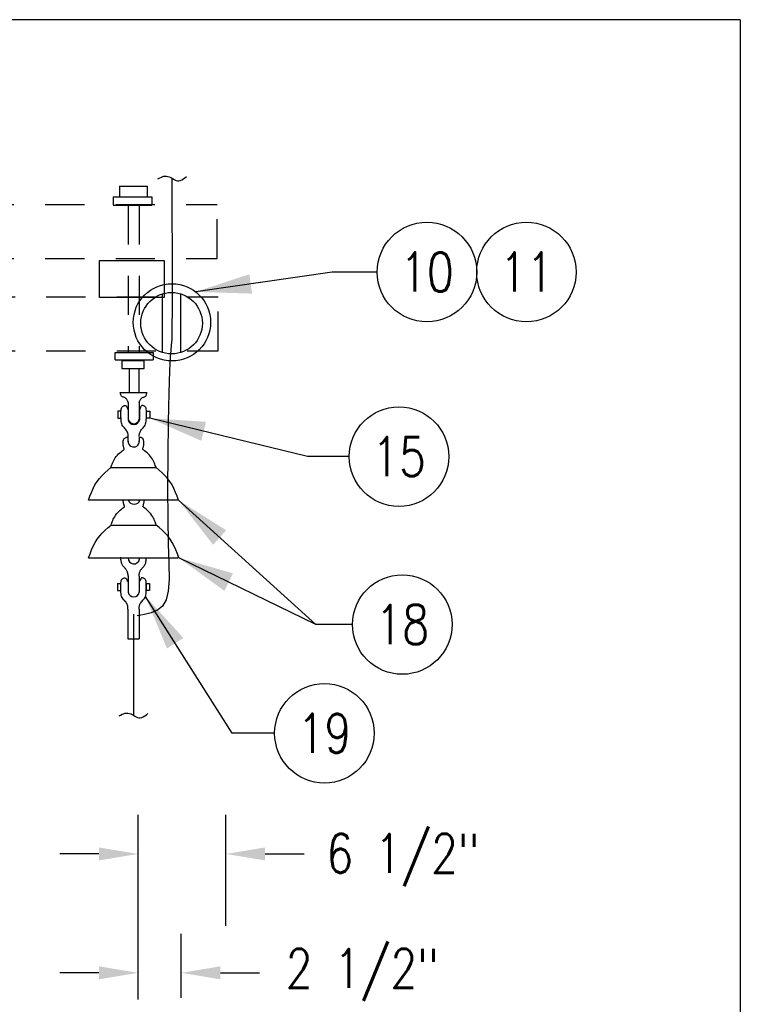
# Model space of a CAD drawing. Extents: x 0 to 7.1, y 0 to 9.85.
# Tile 5 of 5: x 4.8 to 7.1, y 6.7 to 9.85. Entities that reach past the tile are written whole.
import ezdxf
from ezdxf.enums import TextEntityAlignment as Align

# ---------------------------------------------------------------- set-up
doc = ezdxf.new("R2010")
doc.units = 0
doc.header["$MEASUREMENT"] = 0
doc.linetypes.add('HIDDEN2', pattern=[0.1875, 0.125, -0.0625])
doc.layers.add('E-DETL', color=2, linetype='CONTINUOUS')
doc.layers.add('E-DETL-TEXT', color=3, linetype='CONTINUOUS')
doc.styles.add('ROMANS', font='ROMANS.SHX', dxfattribs={"width": 0.8})

msp = doc.modelspace()

# ---------------------------------------------------------------- linework, layer by layer
at = {"layer": 'E-DETL'}
for p, q in [((7.1036, 9.8484), (0, 9.8484)), ((7.1036, 9.8484), (7.1036, 0)), ((5.2521, 9.3445), (5.2568, 9.3466)), ((5.2568, 9.3466), (5.2615, 9.348)), ((5.2615, 9.348), (5.2661, 9.3487)), ((5.2661, 9.3487), (5.2706, 9.3485)), ((5.2706, 9.3485), (5.2751, 9.3475)), ((5.2751, 9.3475), (5.2795, 9.3459)), ((5.3294, 9.3432), (5.3345, 9.3469)), ((5.1207, 9.3159), (5.1207, 9.2827)), ((5.1207, 9.3159), (5.2083, 9.3159)), ((5.2083, 9.3159), (5.2083, 9.2827)), ((5.2426, 9.3395), (5.2473, 9.3421)), ((5.2473, 9.3421), (5.2521, 9.3445)), ((5.2795, 9.3459), (5.2839, 9.3438)), ((5.2839, 9.3438), (5.2882, 9.3414)), ((5.2873, 9.3409), (5.2879, 9.2228)), ((5.2882, 9.3414), (5.2925, 9.3389)), ((5.2925, 9.3389), (5.2967, 9.3366)), ((5.2967, 9.3366), (5.301, 9.3348)), ((5.301, 9.3348), (5.3054, 9.3336)), ((5.3054, 9.3336), (5.3099, 9.3335)), ((5.3099, 9.3335), (5.3146, 9.3346)), ((5.3146, 9.3346), (5.3194, 9.3368)), ((5.3194, 9.3368), (5.3244, 9.3397)), ((5.3244, 9.3397), (5.3294, 9.3432)), ((5.1, 9.2827), (5.2242, 9.2827)), ((5.1, 9.2827), (5.1, 9.2551)), ((5.1, 9.2551), (5.2242, 9.2551)), ((5.2242, 9.2827), (5.2242, 9.2551)), ((5.2879, 9.2228), (5.2883, 9.1104)), ((5.2883, 9.1104), (5.2886, 9.0093)), ((5.0563, 9.0791), (5.2626, 9.0791)), ((5.0563, 8.9603), (5.0563, 9.0791)), ((5.2626, 9.0791), (5.2626, 8.9603)), ((5.2886, 9.0093), (5.2885, 8.9252)), ((5.2626, 8.9603), (5.0563, 8.9603)), ((5.2885, 8.9252), (5.288, 8.8638)), ((5.288, 8.8638), (5.2871, 8.8277)), ((5.2871, 8.8277), (5.2857, 8.808)), ((5.1062, 8.7617), (5.1062, 8.7844)), ((5.1062, 8.7844), (5.2275, 8.7844)), ((5.2275, 8.7844), (5.2275, 8.7617)), ((5.2839, 8.7926), (5.282, 8.7694)), ((5.2857, 8.808), (5.2839, 8.7926)), ((5.1062, 8.7617), (5.2275, 8.7617)), ((5.1275, 8.7595), (5.1993, 8.7595)), ((5.1275, 8.7595), (5.1275, 8.7336)), ((5.1993, 8.7336), (5.1993, 8.7595)), ((5.282, 8.7694), (5.2799, 8.7265)), ((5.1275, 8.7336), (5.1993, 8.7336)), ((5.151, 8.7337), (5.151, 8.6571)), ((5.1819, 8.7332), (5.1819, 8.6567)), ((5.2799, 8.7265), (5.2778, 8.6554)), ((5.1236, 8.6551), (5.1232, 8.6583)), ((5.1234, 8.657), (5.2068, 8.657)), ((5.124, 8.6522), (5.1236, 8.6551)), ((5.2072, 8.6522), (5.2076, 8.6551)), ((5.2076, 8.6551), (5.2079, 8.6583)), ((5.2778, 8.6554), (5.2759, 8.5626)), ((5.1246, 8.6494), (5.124, 8.6522)), ((5.1255, 8.6471), (5.1246, 8.6494)), ((5.1268, 8.6452), (5.1255, 8.6471)), ((5.1284, 8.6439), (5.1268, 8.6452)), ((5.1303, 8.643), (5.1284, 8.6439)), ((5.1325, 8.6423), (5.1303, 8.643)), ((5.1347, 8.6416), (5.1325, 8.6423)), ((5.1369, 8.6407), (5.1347, 8.6416)), ((5.1389, 8.6394), (5.1369, 8.6407)), ((5.1407, 8.6379), (5.1389, 8.6394)), ((5.1423, 8.6362), (5.1407, 8.6379)), ((5.1437, 8.6343), (5.1423, 8.6362)), ((5.1449, 8.6324), (5.1437, 8.6343)), ((5.1459, 8.6306), (5.1449, 8.6324)), ((5.1467, 8.629), (5.1459, 8.6306)), ((5.1472, 8.6276), (5.1467, 8.629)), ((5.1477, 8.6264), (5.1472, 8.6276)), ((5.1479, 8.6256), (5.1477, 8.6264)), ((5.1479, 8.6256), (5.1479, 8.5719)), ((5.1479, 8.6256), (5.148, 8.6253)), ((5.1481, 8.6251), (5.1479, 8.6256)), ((5.148, 8.6253), (5.1481, 8.6251)), ((5.1481, 8.6251), (5.1481, 8.625)), ((5.1481, 8.625), (5.1481, 8.6251)), ((5.1831, 8.6251), (5.1833, 8.6256)), ((5.1832, 8.6253), (5.1831, 8.6251)), ((5.1831, 8.6251), (5.1831, 8.625)), ((5.1831, 8.625), (5.1831, 8.6251)), ((5.1833, 8.6256), (5.1832, 8.6253)), ((5.1833, 8.6256), (5.1835, 8.6264)), ((5.1835, 8.6264), (5.1839, 8.6276)), ((5.1836, 8.6249), (5.1836, 8.5712)), ((5.1839, 8.6276), (5.1845, 8.629)), ((5.1845, 8.629), (5.1853, 8.6306)), ((5.1853, 8.6306), (5.1863, 8.6324)), ((5.1863, 8.6324), (5.1875, 8.6343)), ((5.1875, 8.6343), (5.1889, 8.6362)), ((5.1889, 8.6362), (5.1905, 8.6379)), ((5.1905, 8.6379), (5.1923, 8.6394)), ((5.1923, 8.6394), (5.1943, 8.6407)), ((5.1943, 8.6407), (5.1965, 8.6416)), ((5.1965, 8.6416), (5.1987, 8.6423)), ((5.1987, 8.6423), (5.2008, 8.643)), ((5.2008, 8.643), (5.2028, 8.6439)), ((5.2028, 8.6439), (5.2044, 8.6452)), ((5.2044, 8.6452), (5.2057, 8.6471)), ((5.2057, 8.6471), (5.2065, 8.6494)), ((5.2065, 8.6494), (5.2072, 8.6522)), ((5.2759, 8.5626), (5.2746, 8.4581)), ((5.2746, 8.4581), (5.2741, 8.3521)), ((5.2741, 8.3521), (5.2747, 8.2547)), ((5.2747, 8.2547), (5.2764, 8.1738)), ((5.2764, 8.1738), (5.2782, 8.1095)), ((5.2782, 8.1095), (5.2786, 8.0595)), ((5.2786, 8.0595), (5.2761, 8.0218)), ((5.2695, 7.9941), (5.2577, 7.9745)), ((5.2761, 8.0218), (5.2695, 7.9941)), ((5.2577, 7.9745), (5.2414, 7.9611)), ((5.1651, 7.9485), (5.1651, 7.6258)), ((5.1998, 7.9472), (5.1768, 7.9435)), ((5.2217, 7.9526), (5.1998, 7.9472)), ((5.2414, 7.9611), (5.2217, 7.9526)), ((5.1194, 7.6233), (5.1241, 7.6259)), ((5.1241, 7.6259), (5.1289, 7.6284)), ((5.1289, 7.6284), (5.1336, 7.6304)), ((5.1336, 7.6304), (5.1383, 7.6319)), ((5.1383, 7.6319), (5.1429, 7.6325)), ((5.1429, 7.6325), (5.1474, 7.6323)), ((5.1474, 7.6323), (5.1519, 7.6313)), ((5.1519, 7.6313), (5.1563, 7.6297)), ((5.1563, 7.6297), (5.1607, 7.6276)), ((5.1607, 7.6276), (5.165, 7.6253)), ((5.165, 7.6253), (5.1692, 7.6228)), ((5.1692, 7.6228), (5.1735, 7.6205)), ((5.1735, 7.6205), (5.1778, 7.6186)), ((5.1778, 7.6186), (5.1822, 7.6175)), ((5.1822, 7.6175), (5.1867, 7.6174)), ((5.1867, 7.6174), (5.1914, 7.6185)), ((5.1914, 7.6185), (5.1962, 7.6206)), ((5.1962, 7.6206), (5.2012, 7.6236)), ((5.2012, 7.6236), (5.2062, 7.627)), ((5.2062, 7.627), (5.2113, 7.6308))]:
    msp.add_line(p, q, dxfattribs=at)
at = {"layer": 'E-DETL', "linetype": 'HIDDEN2'}
for p, q in [((1.7334, 9.2574), (5.4325, 9.2574)), ((5.1486, 9.2551), (5.1486, 8.7844)), ((5.1835, 9.2551), (5.1835, 8.7844)), ((5.4325, 9.0856), (5.4325, 9.2574)), ((1.7334, 9.0856), (5.4325, 9.0856)), ((1.7367, 8.9623), (5.4359, 8.9623)), ((5.4359, 8.7904), (5.4359, 8.9623)), ((1.7367, 8.7904), (5.4359, 8.7904))]:
    msp.add_line(p, q, dxfattribs=at)
at = {"layer": 'E-DETL', "color": 4}
for p, q in [((5.2569, 8.9719), (5.2569, 8.7848)), ((5.3151, 8.9725), (5.3151, 8.7842)), ((5.115, 8.5978), (5.1249, 8.5978)), ((5.115, 8.5978), (5.115, 8.575)), ((5.1249, 8.575), (5.1249, 8.5978)), ((5.125, 8.5872), (5.1251, 8.5934)), ((5.1251, 8.5934), (5.1254, 8.599)), ((5.1254, 8.599), (5.1258, 8.6037)), ((5.1258, 8.6037), (5.1266, 8.6071)), ((5.1266, 8.6071), (5.1276, 8.6095)), ((5.1276, 8.6095), (5.1288, 8.611)), ((5.1288, 8.611), (5.1302, 8.6121)), ((5.1302, 8.6121), (5.1317, 8.613)), ((5.1317, 8.613), (5.1333, 8.6139)), ((5.1333, 8.6139), (5.135, 8.6148)), ((5.135, 8.6148), (5.1367, 8.6154)), ((5.1367, 8.6154), (5.1384, 8.6155)), ((5.1384, 8.6155), (5.14, 8.615)), ((5.14, 8.615), (5.1415, 8.6138)), ((5.1415, 8.6138), (5.1429, 8.6119)), ((5.1429, 8.6119), (5.1442, 8.6096)), ((5.1442, 8.6096), (5.1455, 8.6069)), ((5.1455, 8.6069), (5.1484, 8.6002)), ((5.1484, 8.6016), (5.1484, 8.5694)), ((5.1862, 8.6069), (5.184, 8.6019)), ((5.184, 8.6027), (5.184, 8.5687)), ((5.1875, 8.6096), (5.1862, 8.6069)), ((5.1888, 8.6119), (5.1875, 8.6096)), ((5.1902, 8.6138), (5.1888, 8.6119)), ((5.1917, 8.615), (5.1902, 8.6138)), ((5.1933, 8.6155), (5.1917, 8.615)), ((5.1949, 8.6154), (5.1933, 8.6155)), ((5.1967, 8.6148), (5.1949, 8.6154)), ((5.1984, 8.6139), (5.1967, 8.6148)), ((5.2, 8.613), (5.1984, 8.6139)), ((5.2015, 8.6121), (5.2, 8.613)), ((5.2029, 8.611), (5.2015, 8.6121)), ((5.2041, 8.6095), (5.2029, 8.611)), ((5.2051, 8.6071), (5.2041, 8.6095)), ((5.2058, 8.6037), (5.2051, 8.6071)), ((5.2063, 8.599), (5.2058, 8.6037)), ((5.2066, 8.5934), (5.2063, 8.599)), ((5.2067, 8.5872), (5.2066, 8.5934)), ((5.2067, 8.5976), (5.2169, 8.5976)), ((5.2067, 8.575), (5.2067, 8.5976)), ((5.2169, 8.5976), (5.2169, 8.575)), ((5.115, 8.575), (5.1249, 8.575)), ((5.1251, 8.5809), (5.125, 8.5872)), ((5.1253, 8.5749), (5.1251, 8.5809)), ((5.1256, 8.5694), (5.1253, 8.5749)), ((5.126, 8.5646), (5.1256, 8.5694)), ((5.1267, 8.5603), (5.126, 8.5646)), ((5.1277, 8.5564), (5.1267, 8.5603)), ((5.204, 8.5564), (5.205, 8.5603)), ((5.205, 8.5603), (5.2057, 8.5646)), ((5.2057, 8.5646), (5.2061, 8.5694)), ((5.2061, 8.5694), (5.2064, 8.5749)), ((5.2064, 8.5749), (5.2066, 8.5809)), ((5.2066, 8.5809), (5.2067, 8.5872)), ((5.2169, 8.575), (5.2067, 8.575)), ((5.1292, 8.5529), (5.1277, 8.5564)), ((5.1312, 8.5497), (5.1292, 8.5529)), ((5.1335, 8.5467), (5.1312, 8.5497)), ((5.136, 8.5439), (5.1335, 8.5467)), ((5.1385, 8.5412), (5.136, 8.5439)), ((5.1408, 8.5385), (5.1385, 8.5412)), ((5.1427, 8.5358), (5.1408, 8.5385)), ((5.1443, 8.533), (5.1427, 8.5358)), ((5.1456, 8.5304), (5.1443, 8.533)), ((5.1466, 8.5279), (5.1456, 8.5304)), ((5.1473, 8.5255), (5.1466, 8.5279)), ((5.1844, 8.5255), (5.1851, 8.5279)), ((5.1851, 8.5279), (5.1861, 8.5304)), ((5.1861, 8.5304), (5.1874, 8.533)), ((5.1874, 8.533), (5.189, 8.5358)), ((5.189, 8.5358), (5.1909, 8.5385)), ((5.1909, 8.5385), (5.1932, 8.5412)), ((5.1932, 8.5412), (5.1957, 8.5439)), ((5.1957, 8.5439), (5.1982, 8.5467)), ((5.1982, 8.5467), (5.2005, 8.5497)), ((5.2005, 8.5497), (5.2025, 8.5529)), ((5.2025, 8.5529), (5.204, 8.5564)), ((5.1317, 8.4954), (5.1316, 8.4969)), ((5.1324, 8.4999), (5.1326, 8.5027)), ((5.1324, 8.4969), (5.1324, 8.4999)), ((5.1324, 8.4939), (5.1324, 8.4969)), ((5.1326, 8.5027), (5.1332, 8.5053)), ((5.1332, 8.5053), (5.1342, 8.5077)), ((5.1342, 8.5077), (5.1356, 8.5096)), ((5.1356, 8.5096), (5.1375, 8.5112)), ((5.1375, 8.5112), (5.1394, 8.5125)), ((5.1394, 8.5125), (5.1414, 8.5135)), ((5.1414, 8.5135), (5.1431, 8.5142)), ((5.1431, 8.5142), (5.1445, 8.5145)), ((5.1445, 8.5145), (5.1455, 8.5147)), ((5.1455, 8.5147), (5.1464, 8.5146)), ((5.1464, 8.5146), (5.147, 8.5145)), ((5.147, 8.5145), (5.1476, 8.5142)), ((5.1477, 8.5233), (5.1473, 8.5255)), ((5.148, 8.5213), (5.1477, 8.5233)), ((5.1481, 8.5194), (5.148, 8.5213)), ((5.148, 8.5158), (5.1481, 8.5176)), ((5.148, 8.499), (5.148, 8.5158)), ((5.1481, 8.5176), (5.1481, 8.5194)), ((5.1836, 8.5194), (5.1837, 8.5213)), ((5.1836, 8.5176), (5.1836, 8.5194)), ((5.1837, 8.5158), (5.1836, 8.5176)), ((5.1837, 8.5213), (5.184, 8.5233)), ((5.1838, 8.5008), (5.1838, 8.5146)), ((5.184, 8.5233), (5.1844, 8.5255)), ((5.1859, 8.5136), (5.1842, 8.5138)), ((5.1876, 8.5133), (5.1859, 8.5136)), ((5.1892, 8.513), (5.1876, 8.5133)), ((5.1908, 8.5125), (5.1892, 8.513)), ((5.1922, 8.5118), (5.1908, 8.5125)), ((5.1935, 8.5109), (5.1922, 8.5118)), ((5.1947, 8.5098), (5.1935, 8.5109)), ((5.1957, 8.5084), (5.1947, 8.5098)), ((5.1965, 8.5069), (5.1957, 8.5084)), ((5.1971, 8.5052), (5.1965, 8.5069)), ((5.1976, 8.5034), (5.1971, 8.5052)), ((5.1979, 8.5014), (5.1976, 8.5034)), ((5.1981, 8.4994), (5.1979, 8.5014)), ((5.1982, 8.4972), (5.1981, 8.4994)), ((5.1983, 8.4951), (5.1982, 8.4972)), ((5.1985, 8.4954), (5.1986, 8.4969)), ((5.1218, 8.4644), (5.1258, 8.4678)), ((5.1258, 8.4678), (5.1294, 8.4706)), ((5.1294, 8.4706), (5.1323, 8.4727)), ((5.1318, 8.4939), (5.1317, 8.4954)), ((5.1319, 8.4922), (5.1318, 8.4939)), ((5.1321, 8.4903), (5.1319, 8.4922)), ((5.1325, 8.4882), (5.1321, 8.4903)), ((5.1323, 8.4727), (5.1342, 8.474)), ((5.133, 8.4858), (5.1325, 8.4882)), ((5.1336, 8.4833), (5.133, 8.4858)), ((5.1342, 8.4809), (5.1336, 8.4833)), ((5.1348, 8.4787), (5.1342, 8.4809)), ((5.1342, 8.474), (5.1353, 8.4748)), ((5.1354, 8.4771), (5.1348, 8.4787)), ((5.1353, 8.4748), (5.1358, 8.4754)), ((5.1357, 8.476), (5.1354, 8.4771)), ((5.1358, 8.4754), (5.1357, 8.476)), ((5.1944, 8.4754), (5.1945, 8.476)), ((5.1949, 8.4748), (5.1944, 8.4754)), ((5.1945, 8.476), (5.1948, 8.4771)), ((5.1948, 8.4771), (5.1954, 8.4787)), ((5.196, 8.474), (5.1949, 8.4748)), ((5.1954, 8.4787), (5.196, 8.4809)), ((5.196, 8.4809), (5.1966, 8.4833)), ((5.1979, 8.4727), (5.196, 8.474)), ((5.1966, 8.4833), (5.1972, 8.4858)), ((5.1972, 8.4858), (5.1977, 8.4882)), ((5.1977, 8.4882), (5.1981, 8.4903)), ((5.2008, 8.4706), (5.1979, 8.4727)), ((5.1981, 8.4903), (5.1983, 8.4922)), ((5.1983, 8.4922), (5.1984, 8.4939)), ((5.1984, 8.4939), (5.1985, 8.4954)), ((5.2044, 8.4678), (5.2008, 8.4706)), ((5.2084, 8.4644), (5.2044, 8.4678)), ((5.0982, 8.4315), (5.0999, 8.4354)), ((5.0999, 8.4354), (5.102, 8.4396)), ((5.102, 8.4396), (5.1044, 8.4438)), ((5.1044, 8.4438), (5.1071, 8.4481)), ((5.1071, 8.4481), (5.1102, 8.4524)), ((5.1102, 8.4524), (5.1138, 8.4566)), ((5.1138, 8.4566), (5.1177, 8.4607)), ((5.1177, 8.4607), (5.1218, 8.4644)), ((5.2125, 8.4607), (5.2084, 8.4644)), ((5.2164, 8.4566), (5.2125, 8.4607)), ((5.22, 8.4524), (5.2164, 8.4566)), ((5.2231, 8.4481), (5.22, 8.4524)), ((5.2258, 8.4438), (5.2231, 8.4481)), ((5.2282, 8.4396), (5.2258, 8.4438)), ((5.2303, 8.4354), (5.2282, 8.4396)), ((5.232, 8.4315), (5.2303, 8.4354)), ((5.0738, 8.4004), (5.0833, 8.4088)), ((5.0833, 8.4088), (5.0929, 8.4171)), ((5.0929, 8.4171), (5.0941, 8.4206)), ((5.0929, 8.4171), (5.2363, 8.4171)), ((5.0941, 8.4206), (5.0953, 8.4241)), ((5.0953, 8.4241), (5.0967, 8.4278)), ((5.0967, 8.4278), (5.0982, 8.4315)), ((5.2335, 8.4278), (5.232, 8.4315)), ((5.2349, 8.4241), (5.2335, 8.4278)), ((5.2361, 8.4206), (5.2349, 8.4241)), ((5.2373, 8.4171), (5.2361, 8.4206)), ((5.2469, 8.4088), (5.2373, 8.4171)), ((5.2564, 8.4004), (5.2469, 8.4088)), ((5.0419, 8.3613), (5.0487, 8.3722)), ((5.0487, 8.3722), (5.0563, 8.3822)), ((5.0563, 8.3822), (5.0648, 8.3915)), ((5.0648, 8.3915), (5.0738, 8.4004)), ((5.2654, 8.3915), (5.2564, 8.4004)), ((5.2739, 8.3822), (5.2654, 8.3915)), ((5.2815, 8.3722), (5.2739, 8.3822)), ((5.2883, 8.3613), (5.2815, 8.3722)), ((5.0307, 8.3376), (5.036, 8.3497)), ((5.036, 8.3497), (5.0419, 8.3613)), ((5.2942, 8.3497), (5.2883, 8.3613)), ((5.2995, 8.3376), (5.2942, 8.3497)), ((5.021, 8.3124), (5.0257, 8.3251)), ((5.0218, 8.314), (5.3073, 8.314)), ((5.0257, 8.3251), (5.0307, 8.3376)), ((5.1324, 8.3117), (5.1324, 8.3132)), ((5.1325, 8.3101), (5.1324, 8.3117)), ((5.1326, 8.3085), (5.1325, 8.3101)), ((5.1329, 8.3066), (5.1326, 8.3085)), ((5.1988, 8.3066), (5.199, 8.3085)), ((5.199, 8.3085), (5.1992, 8.3101)), ((5.1992, 8.3101), (5.1993, 8.3117)), ((5.1993, 8.3117), (5.1993, 8.3132)), ((5.3045, 8.3251), (5.2995, 8.3376)), ((5.3092, 8.3124), (5.3045, 8.3251)), ((5.1145, 8.2728), (5.1185, 8.2769)), ((5.1185, 8.2769), (5.1226, 8.2807)), ((5.1226, 8.2807), (5.1266, 8.284)), ((5.1266, 8.284), (5.1302, 8.2868)), ((5.1302, 8.2868), (5.133, 8.2889)), ((5.1332, 8.3045), (5.1329, 8.3066)), ((5.133, 8.2889), (5.135, 8.2902)), ((5.1337, 8.3021), (5.1332, 8.3045)), ((5.1343, 8.2995), (5.1337, 8.3021)), ((5.135, 8.2971), (5.1343, 8.2995)), ((5.1356, 8.2949), (5.135, 8.2971)), ((5.135, 8.2902), (5.1361, 8.291)), ((5.1361, 8.2933), (5.1356, 8.2949)), ((5.1365, 8.2923), (5.1361, 8.2933)), ((5.1361, 8.291), (5.1365, 8.2916)), ((5.1365, 8.2916), (5.1365, 8.2923)), ((5.1952, 8.2923), (5.1956, 8.2933)), ((5.1952, 8.2916), (5.1952, 8.2923)), ((5.1956, 8.291), (5.1952, 8.2916)), ((5.1956, 8.2933), (5.1961, 8.2949)), ((5.1967, 8.2902), (5.1956, 8.291)), ((5.1961, 8.2949), (5.1967, 8.2971)), ((5.1967, 8.2971), (5.1974, 8.2995)), ((5.1986, 8.2889), (5.1967, 8.2902)), ((5.1974, 8.2995), (5.198, 8.3021)), ((5.198, 8.3021), (5.1985, 8.3045)), ((5.1985, 8.3045), (5.1988, 8.3066)), ((5.2015, 8.2868), (5.1986, 8.2889)), ((5.2051, 8.284), (5.2015, 8.2868)), ((5.2091, 8.2807), (5.2051, 8.284)), ((5.2132, 8.2769), (5.2091, 8.2807)), ((5.2172, 8.2728), (5.2132, 8.2769)), ((5.0974, 8.244), (5.0989, 8.2478)), ((5.0989, 8.2478), (5.1007, 8.2517)), ((5.1007, 8.2517), (5.1027, 8.2558)), ((5.1027, 8.2558), (5.1051, 8.26)), ((5.1051, 8.26), (5.1078, 8.2643)), ((5.1078, 8.2643), (5.1109, 8.2686)), ((5.1109, 8.2686), (5.1145, 8.2728)), ((5.2207, 8.2686), (5.2172, 8.2728)), ((5.2239, 8.2643), (5.2207, 8.2686)), ((5.2266, 8.26), (5.2239, 8.2643)), ((5.229, 8.2558), (5.2266, 8.26)), ((5.231, 8.2517), (5.229, 8.2558)), ((5.2327, 8.2478), (5.231, 8.2517)), ((5.2343, 8.244), (5.2327, 8.2478)), ((5.0655, 8.2078), (5.0746, 8.2166)), ((5.0746, 8.2166), (5.084, 8.225)), ((5.084, 8.225), (5.0937, 8.2333)), ((5.0937, 8.2333), (5.0949, 8.2368)), ((5.0937, 8.2333), (5.237, 8.2333)), ((5.0949, 8.2368), (5.0961, 8.2404)), ((5.0961, 8.2404), (5.0974, 8.244)), ((5.2356, 8.2404), (5.2343, 8.244)), ((5.2368, 8.2368), (5.2356, 8.2404)), ((5.238, 8.2333), (5.2368, 8.2368)), ((5.2476, 8.225), (5.238, 8.2333)), ((5.2571, 8.2166), (5.2476, 8.225)), ((5.2662, 8.2078), (5.2571, 8.2166)), ((5.0427, 8.1775), (5.0494, 8.1884)), ((5.0494, 8.1884), (5.0571, 8.1984)), ((5.0571, 8.1984), (5.0655, 8.2078)), ((5.2746, 8.1984), (5.2662, 8.2078)), ((5.2823, 8.1884), (5.2746, 8.1984)), ((5.289, 8.1775), (5.2823, 8.1884)), ((5.0265, 8.1413), (5.0314, 8.1538)), ((5.0314, 8.1538), (5.0368, 8.1659)), ((5.0368, 8.1659), (5.0427, 8.1775)), ((5.2949, 8.1659), (5.289, 8.1775)), ((5.3003, 8.1538), (5.2949, 8.1659)), ((5.3052, 8.1413), (5.3003, 8.1538)), ((5.0218, 8.1287), (5.0265, 8.1413)), ((5.0218, 8.1287), (5.3073, 8.1287)), ((5.1249, 8.1296), (5.1249, 8.1303)), ((5.1249, 8.1289), (5.1249, 8.1296)), ((5.125, 8.1282), (5.1249, 8.1289)), ((5.125, 8.1275), (5.125, 8.1282)), ((5.125, 8.1269), (5.125, 8.1275)), ((5.1252, 8.1234), (5.125, 8.1269)), ((5.1255, 8.1202), (5.1252, 8.1234)), ((5.1258, 8.1173), (5.1255, 8.1202)), ((5.1837, 8.1297), (5.1837, 8.1232)), ((5.2053, 8.1185), (5.2056, 8.1216)), ((5.2056, 8.1216), (5.2058, 8.125)), ((5.2058, 8.125), (5.206, 8.1286)), ((5.3099, 8.1287), (5.3052, 8.1413)), ((5.1263, 8.1145), (5.1258, 8.1173)), ((5.127, 8.1119), (5.1263, 8.1145)), ((5.1278, 8.1095), (5.127, 8.1119)), ((5.1289, 8.1073), (5.1278, 8.1095)), ((5.1301, 8.1052), (5.1289, 8.1073)), ((5.1315, 8.1031), (5.1301, 8.1052)), ((5.133, 8.1012), (5.1315, 8.1031)), ((5.1346, 8.0994), (5.133, 8.1012)), ((5.1362, 8.0975), (5.1346, 8.0994)), ((5.1378, 8.0958), (5.1362, 8.0975)), ((5.1394, 8.094), (5.1378, 8.0958)), ((5.1408, 8.0923), (5.1394, 8.094)), ((5.1421, 8.0905), (5.1408, 8.0923)), ((5.1432, 8.0887), (5.1421, 8.0905)), ((5.1442, 8.0869), (5.1432, 8.0887)), ((5.1869, 8.0873), (5.1879, 8.0891)), ((5.1879, 8.0891), (5.1891, 8.0909)), ((5.1891, 8.0909), (5.1904, 8.0927)), ((5.1904, 8.0927), (5.1919, 8.0945)), ((5.1919, 8.0945), (5.1935, 8.0963)), ((5.1935, 8.0963), (5.1952, 8.0981)), ((5.1952, 8.0981), (5.1969, 8.0999)), ((5.1969, 8.0999), (5.1985, 8.1018)), ((5.1985, 8.1018), (5.1999, 8.1038)), ((5.1999, 8.1038), (5.2013, 8.1059)), ((5.2013, 8.1059), (5.2024, 8.1081)), ((5.2024, 8.1081), (5.2034, 8.1104)), ((5.2034, 8.1104), (5.2043, 8.1129)), ((5.2043, 8.1129), (5.2049, 8.1156)), ((5.2049, 8.1156), (5.2053, 8.1185)), ((5.1253, 8.0527), (5.126, 8.0562)), ((5.126, 8.0562), (5.127, 8.0585)), ((5.127, 8.0585), (5.1282, 8.0601)), ((5.1282, 8.0601), (5.1296, 8.0612)), ((5.1296, 8.0612), (5.1311, 8.0621)), ((5.1311, 8.0621), (5.1328, 8.063)), ((5.1328, 8.063), (5.1345, 8.0638)), ((5.1345, 8.0638), (5.1362, 8.0644)), ((5.1362, 8.0644), (5.1379, 8.0646)), ((5.1379, 8.0646), (5.1395, 8.0641)), ((5.1395, 8.0641), (5.141, 8.0628)), ((5.141, 8.0628), (5.1423, 8.061)), ((5.1423, 8.061), (5.1437, 8.0586)), ((5.1437, 8.0586), (5.1449, 8.0559)), ((5.145, 8.0852), (5.1442, 8.0869)), ((5.1449, 8.0559), (5.1461, 8.0531)), ((5.1457, 8.0835), (5.145, 8.0852)), ((5.1463, 8.0819), (5.1457, 8.0835)), ((5.1467, 8.0804), (5.1463, 8.0819)), ((5.1471, 8.0789), (5.1467, 8.0804)), ((5.1474, 8.0775), (5.1471, 8.0789)), ((5.1475, 8.0761), (5.1474, 8.0775)), ((5.1476, 8.0749), (5.1475, 8.0761)), ((5.1477, 8.0736), (5.1476, 8.0749)), ((5.1476, 8.0702), (5.1477, 8.0713)), ((5.1477, 8.0725), (5.1477, 8.0736)), ((5.1477, 8.0713), (5.1477, 8.0725)), ((5.1478, 8.071), (5.1478, 8.0185)), ((5.1832, 8.0725), (5.1833, 8.0737)), ((5.1833, 8.0713), (5.1832, 8.0725)), ((5.1833, 8.0749), (5.1834, 8.0762)), ((5.1833, 8.0737), (5.1833, 8.0749)), ((5.1833, 8.0702), (5.1833, 8.0713)), ((5.1834, 8.0762), (5.1836, 8.0776)), ((5.1835, 8.0704), (5.1835, 8.0179)), ((5.1836, 8.0776), (5.1839, 8.079)), ((5.1839, 8.079), (5.1842, 8.0806)), ((5.1842, 8.0806), (5.1847, 8.0821)), ((5.1857, 8.0559), (5.1844, 8.0531)), ((5.1847, 8.0821), (5.1853, 8.0838)), ((5.1853, 8.0838), (5.1861, 8.0855)), ((5.1869, 8.0586), (5.1857, 8.0559)), ((5.1861, 8.0855), (5.1869, 8.0873)), ((5.1882, 8.061), (5.1869, 8.0586)), ((5.1896, 8.0628), (5.1882, 8.061)), ((5.1911, 8.0641), (5.1896, 8.0628)), ((5.1927, 8.0646), (5.1911, 8.0641)), ((5.1944, 8.0644), (5.1927, 8.0646)), ((5.1961, 8.0638), (5.1944, 8.0644)), ((5.1978, 8.063), (5.1961, 8.0638)), ((5.1994, 8.0621), (5.1978, 8.063)), ((5.201, 8.0612), (5.1994, 8.0621)), ((5.2023, 8.0601), (5.201, 8.0612)), ((5.2035, 8.0585), (5.2023, 8.0601)), ((5.2045, 8.0562), (5.2035, 8.0585)), ((5.2053, 8.0527), (5.2045, 8.0562)), ((5.1142, 8.0468), (5.1243, 8.0468)), ((5.1142, 8.0468), (5.1142, 8.0241)), ((5.1243, 8.0241), (5.1243, 8.0468)), ((5.1245, 8.0425), (5.1248, 8.0481)), ((5.1245, 8.0363), (5.1245, 8.0425)), ((5.1245, 8.03), (5.1245, 8.0363)), ((5.1247, 8.0239), (5.1245, 8.03)), ((5.1248, 8.0481), (5.1253, 8.0527)), ((5.2058, 8.0481), (5.2053, 8.0527)), ((5.206, 8.0425), (5.2058, 8.0481)), ((5.2058, 8.0239), (5.206, 8.03)), ((5.2061, 8.0363), (5.206, 8.0425)), ((5.206, 8.03), (5.2061, 8.0363)), ((5.2062, 8.0466), (5.216, 8.0466)), ((5.2062, 8.0241), (5.2062, 8.0466)), ((5.216, 8.0466), (5.216, 8.0241)), ((5.1142, 8.0241), (5.1243, 8.0241)), ((5.125, 8.0185), (5.1247, 8.0239)), ((5.1254, 8.0136), (5.125, 8.0185)), ((5.1261, 8.0093), (5.1254, 8.0136)), ((5.1271, 8.0054), (5.1261, 8.0093)), ((5.1286, 8.0019), (5.1271, 8.0054)), ((5.1306, 7.9987), (5.1286, 8.0019)), ((5.1329, 7.9958), (5.1306, 7.9987)), ((5.1354, 7.9929), (5.1329, 7.9958)), ((5.1379, 7.9902), (5.1354, 7.9929)), ((5.1927, 7.9902), (5.1951, 7.9929)), ((5.1951, 7.9929), (5.1976, 7.9958)), ((5.1976, 7.9958), (5.2, 7.9987)), ((5.2, 7.9987), (5.2019, 8.0019)), ((5.2019, 8.0019), (5.2034, 8.0054)), ((5.2034, 8.0054), (5.2045, 8.0093)), ((5.2045, 8.0093), (5.2051, 8.0136)), ((5.2051, 8.0136), (5.2056, 8.0185)), ((5.2056, 8.0185), (5.2058, 8.0239)), ((5.216, 8.0241), (5.2062, 8.0241)), ((5.1402, 7.9875), (5.1379, 7.9902)), ((5.1422, 7.9848), (5.1402, 7.9875)), ((5.1438, 7.9821), (5.1422, 7.9848)), ((5.145, 7.9794), (5.1438, 7.9821)), ((5.146, 7.9769), (5.145, 7.9794)), ((5.1467, 7.9745), (5.146, 7.9769)), ((5.1472, 7.9723), (5.1467, 7.9745)), ((5.1474, 7.9703), (5.1472, 7.9723)), ((5.1475, 7.9684), (5.1474, 7.9703)), ((5.1474, 7.9649), (5.1475, 7.9666)), ((5.1474, 7.9649), (5.1474, 7.8698)), ((5.1475, 7.9666), (5.1475, 7.9684)), ((5.1831, 7.9684), (5.1832, 7.9703)), ((5.1831, 7.9666), (5.1831, 7.9684)), ((5.1831, 7.9649), (5.1831, 7.9666)), ((5.1831, 7.9649), (5.1831, 7.8698)), ((5.1832, 7.9703), (5.1834, 7.9723)), ((5.1834, 7.9723), (5.1839, 7.9745)), ((5.1839, 7.9745), (5.1846, 7.9769)), ((5.1846, 7.9769), (5.1855, 7.9794)), ((5.1855, 7.9794), (5.1868, 7.9821)), ((5.1868, 7.9821), (5.1884, 7.9848)), ((5.1884, 7.9848), (5.1904, 7.9875)), ((5.1904, 7.9875), (5.1927, 7.9902)), ((5.1474, 7.8698), (5.1831, 7.8698))]:
    msp.add_line(p, q, dxfattribs=at)
for centre, radius in [((5.288, 8.8811), 0.1235), ((5.2869, 8.8784), 0.0983)]:
    msp.add_circle(centre, radius, dxfattribs=at)
at = {"layer": 'E-DETL'}
msp.add_arc((5.1658, 8.5754), 0.0182, 190.8109, 346.9379, dxfattribs=at)
at = {"layer": 'E-DETL', "color": 4}
for centre, radius, start, end in [((5.1663, 8.5729), 0.0182, 190.8109, 346.9379), ((5.1656, 8.5007), 0.0179, 178.9542, 6.3823), ((5.1673, 8.3192), 0.0195, 197.9562, 341.3969), ((5.1659, 8.1272), 0.0182, 177.2493, 352.949), ((5.1657, 8.0219), 0.0182, 190.8109, 352.949)]:
    msp.add_arc(centre, radius, start, end, dxfattribs=at)
at = {"layer": 'E-DETL-TEXT'}
for p, q in [((5.8003, 9.0419), (5.3641, 8.9784)), ((5.9435, 9.0419), (5.8003, 9.0419)), ((5.7213, 8.452), (5.2169, 8.575)), ((5.8543, 8.452), (5.7213, 8.452)), ((5.7474, 7.9153), (5.3092, 8.3124)), ((5.7474, 7.9153), (5.3099, 8.1287)), ((5.4808, 7.5678), (5.2034, 8.0054)), ((5.8647, 7.9153), (5.7474, 7.9153)), ((5.6161, 7.5678), (5.4808, 7.5678)), ((5.1797, 6.7173), (5.1797, 7.3072)), ((5.4606, 6.9521), (5.4606, 7.3072)), ((5.0547, 7.1822), (4.9297, 7.1822)), ((5.5856, 7.1822), (5.7106, 7.1822)), ((5.3177, 6.7225), (5.3177, 6.9272)), ((5.0547, 6.8022), (4.9297, 6.8022)), ((5.4427, 6.8022), (5.5677, 6.8022))]:
    msp.add_line(p, q, dxfattribs=at)
for centre in [(6.1025, 9.0419), (6.4205, 9.0419), (6.0133, 8.452), (6.0237, 7.9153), (5.7751, 7.5678)]:
    msp.add_circle(centre, 0.159, dxfattribs=at)
for points in [[(5.544, 8.973), (5.3641, 8.9784), (5.535, 9.0348)], [(5.3817, 8.5026), (5.2169, 8.575), (5.3965, 8.5633)], [(5.4195, 8.1702), (5.3092, 8.3124), (5.4615, 8.2165)], [(5.4555, 8.0229), (5.3099, 8.1287), (5.4829, 8.079)], [(5.2719, 7.839), (5.2034, 8.0054), (5.3247, 7.8724)], [(5.0547, 7.203), (5.0547, 7.1614), (5.1797, 7.1822)], [(5.5856, 7.203), (5.5856, 7.1614), (5.4606, 7.1822)], [(5.0547, 6.823), (5.0547, 6.7814), (5.1797, 6.8022)], [(5.4427, 6.823), (5.4427, 6.7814), (5.3177, 6.8022)]]:
    msp.add_solid(points, dxfattribs=at)

# ---------------------------------------------------------------- texts
at = {"layer": 'E-DETL-TEXT', "style": 'ROMANS', "width": 0.8}
for s, p in [('10', (6.1025, 9.0419)), ('11', (6.4205, 9.0419)), ('15', (6.0133, 8.452)), ('18', (6.0237, 7.9153)), ('19', (5.7751, 7.5678))]:
    msp.add_text(s, height=0.125, dxfattribs=at).set_placement(p, align=Align.MIDDLE)
at = {"layer": 'E-DETL-TEXT', "char_height": 0.125, "attachment_point": 5, "style": 'ROMANS'}
for s, insert in [('\\A1;6 1/2"', (6.0258, 7.163)), ('\\A1;2 1/2"', (5.8959, 6.7955))]:
    msp.add_mtext(s, dxfattribs=dict(at, insert=insert))

doc.saveas('drawing.dxf')
